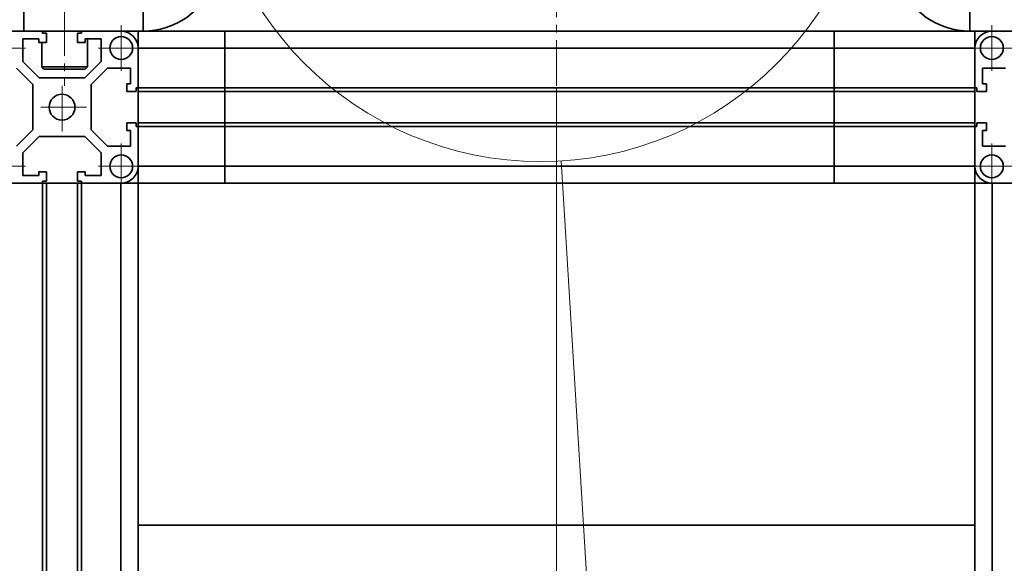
# Model space of a CAD drawing. Header units: millimetres. Extents: x -3920 to 13915, y -406 to 12209.
# Tile 34 of 88: x 1680 to 1938, y 9584 to 9727. Entities that reach past the tile are written whole.
import ezdxf

# ---------------------------------------------------------------- set-up
doc = ezdxf.new("R2010")
doc.units = ezdxf.units.MM
doc.linetypes.add('点画线', pattern=[18, 12, -2, 2, -2])
doc.layers.get('0').update_dxf_attribs({"lineweight": 35})
for name, color, linetype, lineweight in [('中心线层', 1, '点画线', 18), ('几何体', 7, 'Continuous', 35), ('尺寸线层', 3, 'Continuous', 18), ('细实线层', 7, 'Continuous', 18)]:
    doc.layers.add(name, color=color, linetype=linetype, lineweight=lineweight)
doc.styles.add('标准', font='txt', dxfattribs={"width": 0.667})
doc.dimstyles.new('GB_尺寸', dxfattribs={"dimtxt": 3.5, "dimasz": 4, "dimexe": 2, "dimexo": 0, "dimtad": 1, "dimdsep": 46, "dimtxsty": '标准', "dimblk": '_CAXARROW', "dimcen": 0, "dimdle": 8, "dimazin": 2, "dimtfac": 0.7071067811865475, "dimtdec": 3, "dimtmove": 2, "dimatfit": 3, "dimfxl": 0, "dimfrac": 2, "dimtolj": 1, "dimarcsym": 0})

# ---------------------------------------------------------------- blocks, each defined once
blk = doc.blocks.new('*X66')
at = {"layer": '细实线层', "color": 0, "linetype": 'ByBlock', "lineweight": -2}
blk.add_line((0.3586082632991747, -5.834357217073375), (1.369989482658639, -22.2889677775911), dxfattribs=at)
blk.add_circle((0, 0), 5.845367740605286, dxfattribs=at)
blk = doc.blocks.new('*X119')
at = {"layer": '尺寸线层', "linetype": 'Continuous'}
for points in [[(-1342.735685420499, 7584.149681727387), (-1282.735685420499, 7591.649681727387), (-1282.735685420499, 7576.649681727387)], [(2450.674394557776, 7584.149681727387), (2390.674394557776, 7591.649681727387), (2390.674394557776, 7576.649681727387)]]:
    blk.add_hatch(color=0, dxfattribs=at).paths.add_polyline_path(points, flags=0)
at = {"layer": '尺寸线层', "color": 0, "linetype": 'Continuous'}
for p, q in [((-1342.735685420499, 9693.895005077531), (-1342.735685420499, 7554.149681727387)), ((2450.674394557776, 9693.895030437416), (2450.674394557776, 7554.149681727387)), ((-1342.735685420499, 7584.149681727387), (2450.674394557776, 7584.149681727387))]:
    blk.add_line(p, q, dxfattribs=at)
at = {"layer": '尺寸线层', "color": 0, "insert": (553.9693550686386, 7619.490897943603), "char_height": 52.5, "width": 248.4160378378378, "attachment_point": 5, "line_spacing_factor": 1.150569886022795, "style": '标准'}
blk.add_mtext('\\T1.1;21000', dxfattribs=at)
blk = doc.blocks.new('_CAXARROW')
blk.add_hatch(color=0).paths.add_polyline_path([(0, 0), (-1, 0.125), (-1, -0.125)], flags=0)
blk = doc.blocks.new('*X120')
at = {"layer": '尺寸线层', "linetype": 'Continuous'}
for points in [[(-1342.736172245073, 7765.786264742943), (-1282.736172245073, 7758.286264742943), (-1282.736172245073, 7773.286264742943)], [(1820.674504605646, 7765.786264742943), (1760.674504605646, 7758.286264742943), (1760.674504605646, 7773.286264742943)]]:
    blk.add_hatch(color=0, dxfattribs=at).paths.add_polyline_path(points, flags=0)
at = {"layer": '尺寸线层', "color": 0, "linetype": 'Continuous'}
for p, q in [((1820.674504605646, 9708.995022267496), (1820.674504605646, 7735.786264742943)), ((-1342.736172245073, 9693.895121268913), (-1342.736172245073, 7735.786264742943)), ((1820.674504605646, 7765.786264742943), (-1342.736172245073, 7765.786264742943))]:
    blk.add_line(p, q, dxfattribs=at)
at = {"layer": '尺寸线层', "color": 0, "insert": (238.9691656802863, 7801.127480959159), "char_height": 52.5, "width": 188.2995081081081, "attachment_point": 5, "line_spacing_factor": 1.150569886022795, "style": '标准'}
blk.add_mtext('\\T1.1;3164', dxfattribs=at)

msp = doc.modelspace()

# ---------------------------------------------------------------- linework, layer by layer
at = {"layer": '中心线层'}
for p, q in [((1820.674504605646, 10621.54567517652), (1820.674504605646, 9708.995022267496)), ((1691.333379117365, 9747.39502546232), (1691.333379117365, 9709.482850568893)), ((1706.230977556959, 9713.45142221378), (1706.230977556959, 9725.451482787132)), ((1935.118031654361, 9713.45142221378), (1935.118031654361, 9725.451482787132)), ((1681.118336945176, 9719.451452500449), (1669.118276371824, 9719.451452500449)), ((1712.231007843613, 9719.451452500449), (1700.230947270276, 9719.451452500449)), ((1929.118001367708, 9719.451452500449), (1941.118061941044, 9719.451452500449)), ((1690.674384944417, 9697.49492821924), (1690.674384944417, 9710.295142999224)), ((1697.074492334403, 9703.895035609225), (1684.274277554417, 9703.895035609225)), ((1706.230977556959, 9682.338721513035), (1706.230977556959, 9694.338782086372)), ((1935.118031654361, 9682.338721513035), (1935.118031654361, 9694.338782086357)), ((1681.118336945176, 9688.338751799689), (1669.118276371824, 9688.338751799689)), ((1712.231007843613, 9688.338751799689), (1700.230947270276, 9688.338751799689)), ((1929.118001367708, 9688.338751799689), (1941.118061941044, 9688.338751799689))]:
    msp.add_line(p, q, dxfattribs=at)
at = {"layer": '几何体'}
for p, q in [((1680.674161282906, 9733.895011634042), (1680.674161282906, 9723.895021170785)), ((1711.992825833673, 9723.895021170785), (1711.992825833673, 9733.895011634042)), ((1929.356183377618, 9733.895011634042), (1929.356183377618, 9723.895021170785)), ((1685.575093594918, 9723.895021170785), (1675.174321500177, 9723.895021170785)), ((1695.774640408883, 9723.895021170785), (1685.575093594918, 9723.895021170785)), ((1685.575093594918, 9723.39499780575), (1685.575093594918, 9723.895021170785)), ((1686.574544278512, 9723.39499780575), (1685.575093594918, 9723.39499780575)), ((1686.574544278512, 9720.895000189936), (1686.574544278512, 9723.39499780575)), ((1694.774236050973, 9723.39499780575), (1694.774236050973, 9720.895000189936)), ((1695.774640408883, 9723.39499780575), (1694.774236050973, 9723.39499780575)), ((1695.774640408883, 9723.895021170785), (1695.774640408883, 9723.39499780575)), ((1706.174458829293, 9723.895021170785), (1695.774640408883, 9723.895021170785)), ((1710.674847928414, 9723.895021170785), (1706.174458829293, 9723.895021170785)), ((1710.674847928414, 9723.895021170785), (1710.674847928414, 9719.39501950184)), ((1733.518208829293, 9723.895021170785), (1710.674847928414, 9723.895021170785)), ((1733.518208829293, 9719.39501950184), (1733.518208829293, 9723.895021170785)), ((1893.643941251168, 9723.895021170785), (1733.518208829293, 9723.895021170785)), ((1930.674161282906, 9723.895021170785), (1893.643941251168, 9723.895021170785)), ((1893.643941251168, 9723.895021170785), (1893.643941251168, 9719.39501950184)), ((1930.674161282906, 9723.895021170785), (1930.674161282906, 9719.39501950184)), ((1935.174550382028, 9723.895021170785), (1930.674161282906, 9723.895021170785)), ((1945.574368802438, 9723.895021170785), (1935.174550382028, 9723.895021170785)), ((1680.374707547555, 9721.895017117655), (1684.574689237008, 9721.895017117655)), ((1680.374707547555, 9715.895004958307), (1680.374707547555, 9721.895017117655)), ((1684.574689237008, 9721.895017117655), (1684.574689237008, 9720.895000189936)), ((1684.574689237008, 9720.895000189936), (1686.574544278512, 9720.895000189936)), ((1685.3357213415, 9720.895000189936), (1685.3357213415, 9714.495011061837)), ((1694.774236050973, 9720.895000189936), (1696.775044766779, 9720.895000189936)), ((1696.775044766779, 9721.895017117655), (1700.975026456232, 9721.895017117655)), ((1696.775044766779, 9720.895000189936), (1696.775044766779, 9721.895017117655)), ((1697.335805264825, 9714.495011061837), (1697.335805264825, 9721.895017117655)), ((1700.975026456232, 9721.895017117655), (1700.975026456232, 9715.895004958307)), ((1710.674847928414, 9719.39501950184), (1710.674847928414, 9708.995022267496)), ((1733.518208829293, 9719.39501950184), (1710.674847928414, 9719.39501950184)), ((1710.674847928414, 9708.995022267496), (1710.674847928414, 9719.39501950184)), ((1733.518208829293, 9719.39501950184), (1733.518208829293, 9708.995022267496)), ((1893.643941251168, 9719.39501950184), (1733.518208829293, 9719.39501950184)), ((1930.674161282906, 9719.39501950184), (1893.643941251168, 9719.39501950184)), ((1893.643941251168, 9708.995022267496), (1893.643941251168, 9719.39501950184)), ((1930.674161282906, 9719.39501950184), (1930.674161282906, 9708.995022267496)), ((1930.674161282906, 9719.39501950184), (1930.674161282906, 9708.995022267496)), ((1684.674825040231, 9711.595006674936), (1680.374707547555, 9715.895004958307)), ((1700.975026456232, 9715.895004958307), (1696.674908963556, 9711.595006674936)), ((1678.674306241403, 9714.195020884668), (1682.974423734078, 9709.895022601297)), ((1685.3357213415, 9714.495011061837), (1685.93558248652, 9713.895000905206)), ((1685.3357213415, 9714.495011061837), (1697.335805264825, 9714.495011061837)), ((1696.73499044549, 9713.895000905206), (1685.93558248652, 9713.895000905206)), ((1696.73499044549, 9713.895000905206), (1697.335805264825, 9714.495011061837)), ((1698.374356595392, 9709.895022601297), (1702.674474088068, 9714.195020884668)), ((1702.674474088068, 9714.195020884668), (1708.67499288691, 9714.195020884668)), ((1708.67499288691, 9714.195020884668), (1708.67499288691, 9709.995009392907)), ((1932.674969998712, 9714.195020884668), (1938.674535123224, 9714.195020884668)), ((1932.674969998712, 9709.995009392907), (1932.674969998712, 9714.195020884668)), ((1682.974423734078, 9709.895022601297), (1682.974423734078, 9697.894998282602)), ((1696.674908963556, 9711.595006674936), (1684.674825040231, 9711.595006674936)), ((1698.374356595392, 9697.894998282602), (1698.374356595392, 9709.895022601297)), ((1707.674588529, 9709.995009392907), (1707.674588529, 9707.995005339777)), ((1708.67499288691, 9709.995009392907), (1707.674588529, 9709.995009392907)), ((1933.67442068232, 9709.995009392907), (1932.674969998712, 9709.995009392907)), ((1933.67442068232, 9707.995005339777), (1933.67442068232, 9709.995009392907)), ((1707.674588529, 9707.995005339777), (1710.174168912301, 9707.995005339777)), ((1710.174168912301, 9708.995022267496), (1710.674847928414, 9708.995022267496)), ((1710.174168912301, 9707.995005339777), (1710.174168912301, 9708.995022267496)), ((1733.518208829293, 9708.995022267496), (1710.674847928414, 9708.995022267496)), ((1710.674847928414, 9708.995022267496), (1710.674847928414, 9707.995005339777)), ((1733.518208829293, 9707.995005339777), (1710.674847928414, 9707.995005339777)), ((1710.674847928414, 9707.995005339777), (1710.674847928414, 9699.795015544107)), ((1733.518208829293, 9707.995005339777), (1733.518208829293, 9708.995022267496)), ((1893.643941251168, 9708.995022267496), (1733.518208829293, 9708.995022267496)), ((1733.518208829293, 9699.795015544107), (1733.518208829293, 9707.995005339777)), ((1893.643941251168, 9707.995005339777), (1733.518208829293, 9707.995005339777)), ((1930.674161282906, 9708.995022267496), (1893.643941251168, 9708.995022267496)), ((1893.643941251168, 9708.995022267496), (1893.643941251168, 9707.995005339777)), ((1930.674161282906, 9707.995005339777), (1893.643941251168, 9707.995005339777)), ((1893.643941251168, 9707.995005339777), (1893.643941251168, 9699.795015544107)), ((1930.674161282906, 9708.995022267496), (1930.674161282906, 9707.995005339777)), ((1930.674161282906, 9708.995022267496), (1931.17484029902, 9708.995022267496)), ((1930.674161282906, 9707.995005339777), (1930.674161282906, 9699.795015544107)), ((1931.17484029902, 9708.995022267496), (1931.17484029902, 9707.995005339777)), ((1931.17484029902, 9707.995005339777), (1933.67442068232, 9707.995005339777)), ((1707.674588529, 9699.795015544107), (1707.674588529, 9697.795011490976)), ((1710.174168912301, 9699.795015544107), (1707.674588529, 9699.795015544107)), ((1710.174168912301, 9698.794998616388), (1710.174168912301, 9699.795015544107)), ((1733.518208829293, 9699.795015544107), (1710.674847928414, 9699.795015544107)), ((1710.674847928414, 9699.795015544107), (1710.674847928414, 9698.794998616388)), ((1733.518208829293, 9698.794998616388), (1733.518208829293, 9699.795015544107)), ((1893.643941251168, 9699.795015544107), (1733.518208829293, 9699.795015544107)), ((1930.674161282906, 9699.795015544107), (1893.643941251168, 9699.795015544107)), ((1893.643941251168, 9699.795015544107), (1893.643941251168, 9698.794998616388)), ((1930.674161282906, 9699.795015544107), (1930.674161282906, 9698.794998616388)), ((1931.17484029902, 9699.795015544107), (1931.17484029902, 9698.794998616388)), ((1933.67442068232, 9699.795015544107), (1931.17484029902, 9699.795015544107)), ((1933.67442068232, 9697.795011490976), (1933.67442068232, 9699.795015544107)), ((1682.974423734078, 9697.894998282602), (1678.674306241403, 9693.594999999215)), ((1702.674474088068, 9693.594999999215), (1698.374356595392, 9697.894998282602)), ((1707.674588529, 9697.795011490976), (1708.67499288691, 9697.795011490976)), ((1708.67499288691, 9697.795011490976), (1708.67499288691, 9693.594999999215)), ((1710.674847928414, 9698.794998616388), (1710.174168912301, 9698.794998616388)), ((1710.674847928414, 9698.794998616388), (1710.674847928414, 9688.395001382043)), ((1733.518208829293, 9698.794998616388), (1710.674847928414, 9698.794998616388)), ((1710.674847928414, 9688.395001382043), (1710.674847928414, 9698.794998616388)), ((1733.518208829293, 9698.794998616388), (1733.518208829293, 9688.395001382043)), ((1893.643941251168, 9698.794998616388), (1733.518208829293, 9698.794998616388)), ((1930.674161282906, 9698.794998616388), (1893.643941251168, 9698.794998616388)), ((1893.643941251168, 9688.395001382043), (1893.643941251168, 9698.794998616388)), ((1930.674161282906, 9698.794998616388), (1930.674161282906, 9688.395001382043)), ((1930.674161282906, 9698.794998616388), (1930.674161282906, 9688.395001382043)), ((1931.17484029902, 9698.794998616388), (1930.674161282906, 9698.794998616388)), ((1932.674969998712, 9697.795011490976), (1933.67442068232, 9697.795011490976)), ((1932.674969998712, 9693.594999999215), (1932.674969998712, 9697.795011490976)), ((1680.374707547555, 9691.895015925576), (1684.674825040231, 9696.195014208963)), ((1684.674825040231, 9696.195014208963), (1696.674908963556, 9696.195014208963)), ((1696.674908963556, 9696.195014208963), (1700.975026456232, 9691.895015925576)), ((1680.374707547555, 9685.895003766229), (1680.374707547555, 9691.895015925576)), ((1700.975026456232, 9691.895015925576), (1700.975026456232, 9685.895003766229)), ((1708.67499288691, 9693.594999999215), (1702.674474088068, 9693.594999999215)), ((1938.674535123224, 9693.594999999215), (1932.674969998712, 9693.594999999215)), ((1686.574544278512, 9686.895020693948), (1684.574689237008, 9686.895020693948)), ((1684.574689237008, 9686.895020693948), (1684.574689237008, 9685.895003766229)), ((1686.574544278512, 9684.395023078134), (1686.574544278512, 9686.895020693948)), ((1694.774236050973, 9686.895020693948), (1694.774236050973, 9684.395023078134)), ((1696.775044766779, 9686.895020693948), (1694.774236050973, 9686.895020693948)), ((1696.775044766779, 9685.895003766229), (1696.775044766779, 9686.895020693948)), ((1733.518208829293, 9688.395001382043), (1710.674847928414, 9688.395001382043)), ((1710.674847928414, 9688.395001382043), (1710.674847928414, 9683.894999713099)), ((1733.518208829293, 9683.894999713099), (1733.518208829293, 9688.395001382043)), ((1893.643941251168, 9688.395001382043), (1733.518208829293, 9688.395001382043)), ((1930.674161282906, 9688.395001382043), (1893.643941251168, 9688.395001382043)), ((1893.643941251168, 9688.395001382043), (1893.643941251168, 9683.894999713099)), ((1930.674161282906, 9688.395001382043), (1930.674161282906, 9683.894999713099)), ((1685.575093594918, 9683.894999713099), (1675.174321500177, 9683.894999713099)), ((1675.174321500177, 9683.894999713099), (1685.575093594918, 9683.894999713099)), ((1684.574689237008, 9685.895003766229), (1680.374707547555, 9685.895003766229)), ((1685.575093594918, 9683.894999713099), (1685.575093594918, 9684.395023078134)), ((1685.575093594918, 9684.395023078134), (1686.574544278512, 9684.395023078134)), ((1685.575093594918, 8093.895055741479), (1685.575093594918, 9683.894999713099)), ((1686.574544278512, 9683.894999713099), (1685.575093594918, 9683.894999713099)), ((1686.574544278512, 8093.895055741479), (1686.574544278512, 9683.894999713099)), ((1694.774236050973, 9683.894999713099), (1686.574544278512, 9683.894999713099)), ((1694.774236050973, 9684.395023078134), (1695.774640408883, 9684.395023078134)), ((1694.774236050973, 8093.895055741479), (1694.774236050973, 9683.894999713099)), ((1695.774640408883, 9683.894999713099), (1694.774236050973, 9683.894999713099)), ((1695.774640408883, 9684.395023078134), (1695.774640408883, 9683.894999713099)), ((1695.774640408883, 8093.895055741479), (1695.774640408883, 9683.894999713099)), ((1706.174458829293, 9683.894999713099), (1695.774640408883, 9683.894999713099)), ((1695.774640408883, 9683.894999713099), (1706.174458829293, 9683.894999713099)), ((1700.975026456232, 9685.895003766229), (1696.775044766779, 9685.895003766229)), ((1706.174458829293, 8093.895055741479), (1706.174458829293, 9683.894999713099)), ((1710.674847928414, 9683.894999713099), (1706.174458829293, 9683.894999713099)), ((1733.518208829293, 9683.894999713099), (1710.674847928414, 9683.894999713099)), ((1710.674847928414, 8093.895055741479), (1710.674847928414, 9683.894999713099)), ((1893.643941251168, 9683.894999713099), (1733.518208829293, 9683.894999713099)), ((1930.674161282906, 9683.894999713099), (1893.643941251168, 9683.894999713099)), ((1930.674161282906, 8093.895055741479), (1930.674161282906, 9683.894999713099)), ((1935.174550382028, 9683.894999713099), (1930.674161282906, 9683.894999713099)), ((1935.174550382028, 8093.895055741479), (1935.174550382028, 9683.894999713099)), ((1945.574368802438, 9683.894999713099), (1935.174550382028, 9683.894999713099)), ((1935.174550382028, 9683.894999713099), (1945.574368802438, 9683.894999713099)), ((1930.674161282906, 9593.895011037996), (1710.674847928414, 9593.895011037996))]:
    msp.add_line(p, q, dxfattribs=at)
for centre, radius in [((1706.231261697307, 9719.451165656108), 3.000030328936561), ((1935.118031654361, 9719.451452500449), 3.000030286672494), ((1690.674395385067, 9703.895035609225), 3.400107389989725), ((1706.231261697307, 9688.338464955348), 3.000030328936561), ((1935.118031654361, 9688.338751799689), 3.000030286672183)]:
    msp.add_circle(centre, radius, dxfattribs=at)
for centre, radius, start, end in [((1711.994252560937, 9743.893292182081), 19.99827106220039, 269.9959123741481, 340.0033952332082), ((1929.35621810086, 9743.895379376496), 20.00035820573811, 200.0007918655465, 269.9999005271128), ((1706.174888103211, 9719.395061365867), 4.499959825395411, 359.9994669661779, 90.0054657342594), ((1935.175749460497, 9719.393432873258), 4.501588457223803, 90.01526175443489, 179.9798055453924), ((1706.174888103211, 9688.394959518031), 4.499959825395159, 269.994534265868, 0.0005330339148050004), ((1935.175749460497, 9688.39658801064), 4.501588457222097, 180.0201944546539, 269.9847382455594)]:
    msp.add_arc(centre, radius, start, end, dxfattribs=at)

# ---------------------------------------------------------------- block references
at = {"layer": '细实线层', "xscale": 15, "yscale": 15, "zscale": 15}
msp.add_blockref('*X66', (1816.538102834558, 9777.272856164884), dxfattribs=at)

# ---------------------------------------------------------------- dimensions: what is measured, and where the dimension line sits
at = {"layer": '尺寸线层'}
for base, p1, p2, text, picture, middle in [((-1342.736172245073, 7765.786264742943), (1820.674504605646, 9708.995022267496), (-1342.736172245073, 9693.895121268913), '3164', '*X120', (238.9691656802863, 7801.127480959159)), ((2450.674394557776, 7584.149681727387), (-1342.735685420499, 9693.895005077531), (2450.674394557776, 9693.895030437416), '21000', '*X119', (553.9693550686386, 7619.490897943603))]:
    dim = msp.add_linear_dim(base=base, p1=p1, p2=p2, text=text, dimstyle='GB_尺寸', override={"dimscale": 15, "dimsah": 1, "dimtfac": 1, "dimtfill": 1, "dimtzin": 0}, dxfattribs=at)
    dim.commit()
    dim.dimension.update_dxf_attribs({"geometry": picture, "text_midpoint": middle, "dimtype": 160})

doc.saveas('drawing.dxf')
